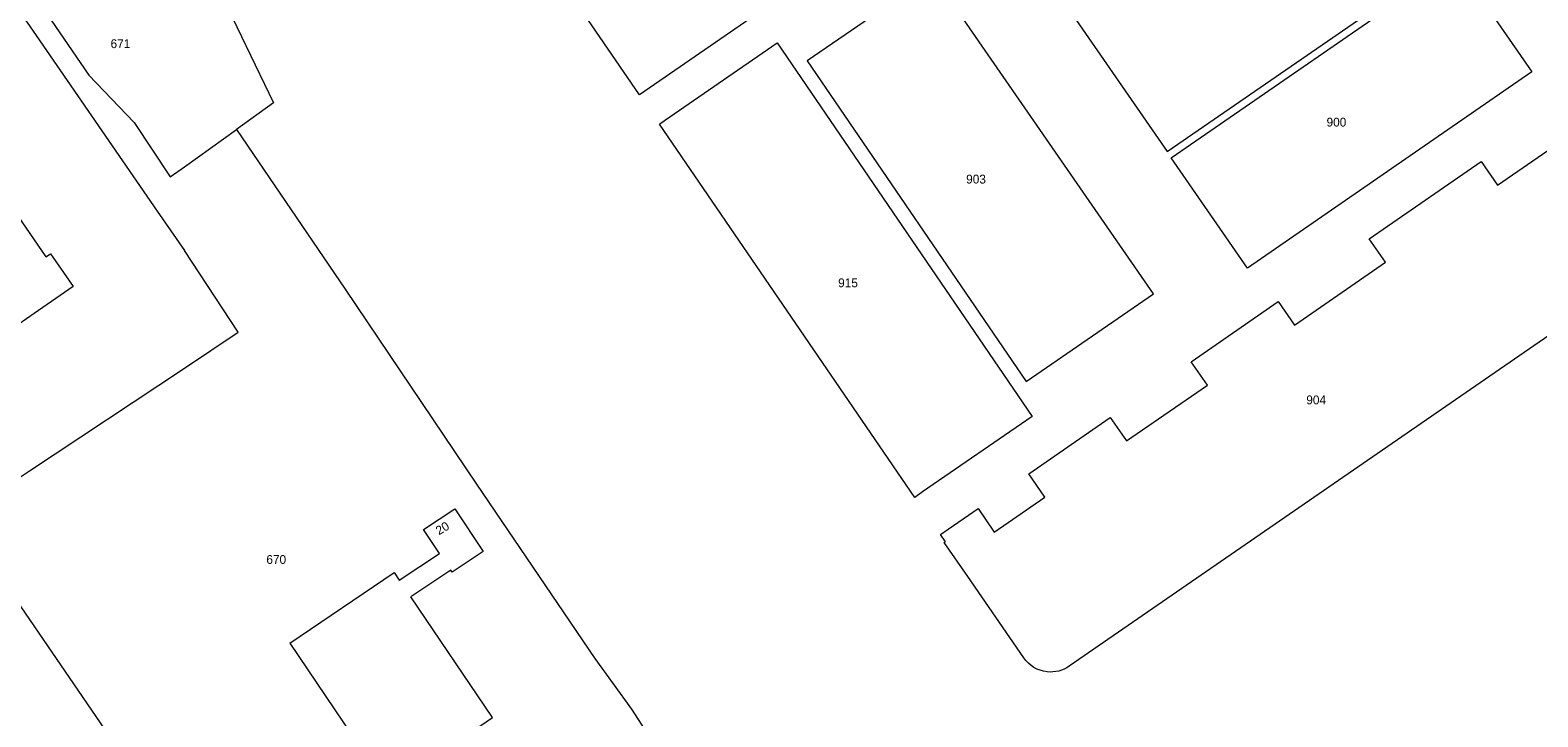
# Model space of a CAD drawing. Header units: metres. Extents: x 195864 to 198202, y 543264 to 544906.
# Tile 36 of 57: x 196969 to 197275, y 543504 to 543644. Entities that reach past the tile are written whole.
import ezdxf
from ezdxf.enums import TextEntityAlignment as Align

# ---------------------------------------------------------------- set-up
doc = ezdxf.new("R2010")
doc.units = ezdxf.units.M
doc.header["$MEASUREMENT"] = 0
for name, color, linetype, lineweight in [('Level 1', 7, 'Continuous', 0), ('Level 11', 7, 'Continuous', 0), ('Level 2', 7, 'Continuous', 0), ('Level 32', 7, 'Continuous', 0), ('Level 55', 7, 'Continuous', 0), ('Level 6', 7, 'Continuous', 0)]:
    doc.layers.add(name, color=color, linetype=linetype, lineweight=lineweight)
doc.styles.add('Style-CHAR_FAST_FONT', font='CHAR_FAST_FONT.shx')

msp = doc.modelspace()

# ---------------------------------------------------------------- linework, layer by layer
at = {"layer": 'Level 1', "color": 7, "linetype": 'Continuous', "lineweight": 0}
for p, q in [((197000, 543615.72), (197010.59, 543623.34)), ((197170.69, 543515.81), (197159.27, 543532.37))]:
    msp.add_line(p, q, dxfattribs=at)
at = {"layer": 'Level 1', "color": 7, "linetype": 'Continuous', "lineweight": 0, "flags": 128}
for points in [[(197245.02, 543698.16), (197223.13, 543683.06), (197222.1, 543684.56), (197220.87, 543683.7), (197216.89, 543684.43), (197202.08, 543705.95), (197092.57, 543630.35), (197072.4, 543659.8), (197131.28, 543686.94)], [(197199.81, 543618.82), (197257.65, 543658.7), (197239.21, 543685.41), (197181.39, 543645.5), (197199.81, 543618.82)], [(196957.55, 543668.04), (196980.58, 543634.36), (196989.79, 543624.75), (196997.13, 543613.66), (197000, 543615.72)], [(197197.05, 543589.87), (197152.17, 543654.88), (197126.63, 543637.27), (197171.18, 543572.01), (197197.05, 543589.87)], [(197258.49, 543657.47), (197273.97, 543635.04), (197216.15, 543595.13), (197200.67, 543617.56), (197258.49, 543657.47)], [(197006.92, 543652.02), (197018.09, 543628.73), (197010.59, 543623.34)], [(197150.08, 543549.56), (197148.5, 543548.46), (197096.61, 543624.43), (197097.62, 543625.12), (197120.52, 543640.92), (197172.37, 543564.93), (197150.08, 543549.56)], [(197222.41, 543588.31), (197225.71, 543583.53), (197244.21, 543596.31), (197240.92, 543601.09), (197263.66, 543616.79), (197266.98, 543611.98), (197281.36, 543621.92), (197278.09, 543626.7), (197280.99, 543628.72), (197286.42, 543627.74), (197301.82, 543605.38), (197300.34, 543597.23), (197179.92, 543514.1)], [(197010.59, 543623.34), (197032.7, 543590.8), (197059.39, 543551.15), (197083.47, 543515.69), (197090.92, 543505.34), (197094.35, 543500)], [(197155.33, 543541.98), (197161.39, 543546.16), (197164.67, 543541.37), (197174.96, 543548.49), (197171.69, 543553.27), (197188.27, 543564.71), (197191.56, 543559.94), (197208.04, 543571.28), (197204.73, 543576.06), (197222.41, 543588.31)], [(197159.27, 543532.37), (197154.5, 543539.29), (197154.75, 543539.39), (197153.74, 543540.89), (197155.33, 543541.98)]]:
    msp.add_lwpolyline(points, dxfattribs=at)
at = {"layer": 'Level 1', "color": 7, "linetype": 'Continuous', "lineweight": 0, "extrusion": (0, 0, -1)}
for start, end in [(276.4198, 325.967), (235.037, 276.419)]:
    msp.add_arc((-197176.15, 543519.5), 6.59, start, end, dxfattribs=at)
at = {"layer": 'Level 11', "color": 7, "linetype": 'Continuous', "lineweight": 13}
msp.add_line((197021.41, 543518.78), (197034.15, 543500), dxfattribs=at)
at = {"layer": 'Level 11', "color": 7, "linetype": 'Continuous', "lineweight": 13, "flags": 128}
for points in [[(196965.33, 543606.88), (196971.85, 543597.39), (196972.8, 543598.02), (196975.43, 543594.21), (196977.38, 543591.38)], [(196977.38, 543591.38), (196969.44, 543585.89), (196961.6, 543580.46)], [(197043.7, 543531.59), (197051.87, 543537.01), (197048.63, 543541.89), (197054.99, 543546.11), (197060.77, 543537.41), (197054.46, 543533.22), (197054.2, 543533.62), (197046.02, 543528.19)], [(197021.41, 543518.78), (197042.64, 543533.16), (197043.7, 543531.59)], [(197057.33, 543500), (197062.68, 543503.63), (197046.02, 543528.19)]]:
    msp.add_lwpolyline(points, dxfattribs=at)
at = {"layer": 'Level 55', "color": 7, "linetype": 'Continuous', "lineweight": 0}
msp.add_line((197170.69, 543515.81), (197159.27, 543532.37), dxfattribs=at)
at = {"layer": 'Level 55', "color": 7, "linetype": 'Continuous', "lineweight": 0, "flags": 128}
for points in [[(197245.02, 543698.16), (197223.13, 543683.06), (197222.1, 543684.56), (197220.87, 543683.7), (197216.89, 543684.43), (197202.08, 543705.95), (197092.57, 543630.35), (197072.4, 543659.8), (197131.28, 543686.94)], [(197199.81, 543618.82), (197257.65, 543658.7), (197239.21, 543685.41), (197181.39, 543645.5), (197199.81, 543618.82)], [(197197.05, 543589.87), (197152.17, 543654.88), (197126.63, 543637.27), (197171.18, 543572.01), (197197.05, 543589.87)], [(197258.49, 543657.47), (197273.97, 543635.04), (197216.15, 543595.13), (197200.67, 543617.56), (197258.49, 543657.47)], [(197006.92, 543652.02), (197018.09, 543628.73), (197010.59, 543623.34)], [(197150.08, 543549.56), (197148.5, 543548.46), (197096.61, 543624.43), (197097.62, 543625.12), (197120.52, 543640.92), (197172.37, 543564.93), (197150.08, 543549.56)], [(197222.41, 543588.31), (197225.71, 543583.53), (197244.21, 543596.31), (197240.92, 543601.09), (197263.66, 543616.79), (197266.98, 543611.98), (197281.36, 543621.92), (197278.09, 543626.7), (197280.99, 543628.72), (197286.42, 543627.74), (197301.82, 543605.38), (197300.34, 543597.23), (197179.92, 543514.1)], [(197010.59, 543623.34), (197032.7, 543590.8), (197059.39, 543551.15), (197083.47, 543515.69), (197090.92, 543505.34), (197094.35, 543500)], [(197155.33, 543541.98), (197161.39, 543546.16), (197164.67, 543541.37), (197174.96, 543548.49), (197171.69, 543553.27), (197188.27, 543564.71), (197191.56, 543559.94), (197208.04, 543571.28), (197204.73, 543576.06), (197222.41, 543588.31)], [(197159.27, 543532.37), (197154.5, 543539.29), (197154.75, 543539.39), (197153.74, 543540.89), (197155.33, 543541.98)]]:
    msp.add_lwpolyline(points, dxfattribs=at)
at = {"layer": 'Level 55', "color": 7, "linetype": 'Continuous', "lineweight": 0, "extrusion": (0, 0, -1)}
for start, end in [(276.4198, 325.967), (235.037, 276.419)]:
    msp.add_arc((-197176.15, 543519.5), 6.59, start, end, dxfattribs=at)
at = {"layer": 'Level 6', "color": 7, "linetype": 'Continuous', "lineweight": 13}
for p, q in [((196953.56, 543666.12), (196969.86, 543642.46)), ((196994.49, 543606.69), (197000, 543598.69))]:
    msp.add_line(p, q, dxfattribs=at)
at = {"layer": 'Level 6', "color": 7, "linetype": 'Continuous', "lineweight": 13, "flags": 128}
for points in [[(196969.86, 543642.46), (196976.15, 543633.32), (196994.49, 543606.69)], [(197000, 543574.77), (197010.93, 543582.08), (197000, 543598.69)], [(196954.21, 543544.39), (196968.49, 543553.89), (197000, 543574.77)], [(196954.21, 543544.39), (196964.98, 543528.78), (196984.64, 543500)]]:
    msp.add_lwpolyline(points, dxfattribs=at)

# ---------------------------------------------------------------- texts
at = {"layer": 'Level 2', "color": 7, "linetype": 'Continuous', "lineweight": 13, "style": 'Style-CHAR_FAST_FONT'}
for s, p in [('671', (196987, 543640.78)), ('670', (197018.68, 543535.82))]:
    msp.add_text(s, height=1.8, rotation=0, dxfattribs=at).set_placement(p, align=Align.MIDDLE_CENTER)
for s, p in [('900', (197234.25, 543624.81)), ('903', (197160.97, 543613.22)), ('915', (197134.94, 543592.11)), ('904', (197230.13, 543568.29))]:
    msp.add_text(s, height=1.8, dxfattribs=at).set_placement(p, align=Align.MIDDLE_CENTER)
at = {"layer": 'Level 32', "color": 7, "linetype": 'Continuous', "lineweight": 13, "style": 'Style-CHAR_FAST_FONT'}
msp.add_text('20', height=1.8, rotation=30.8753, dxfattribs=at).set_placement((197051.78, 543540.73))

doc.saveas('drawing.dxf')
